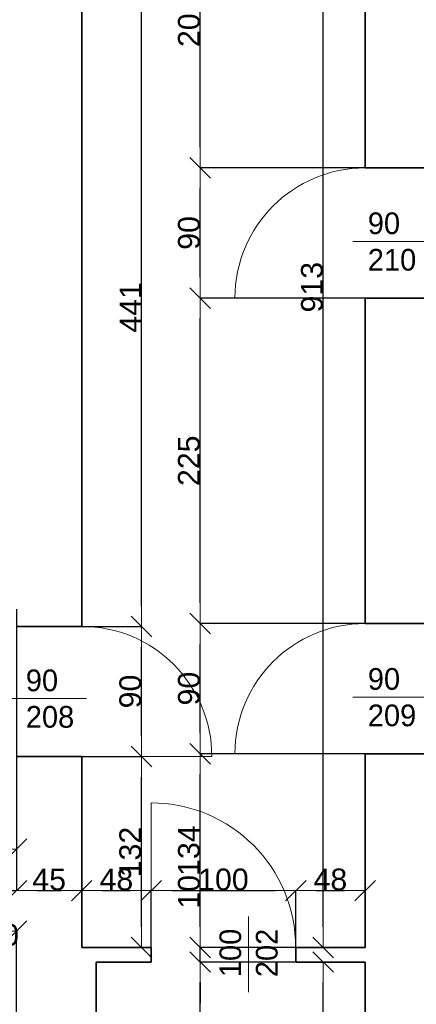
# Model space of a CAD drawing. Header units: metres. Extents: x 7506757 to 756746378, y 5735207 to 582114514.
# Tile 73 of 256: x 7549745 to 7552488, y 5856847 to 5863654. Entities that reach past the tile are written whole.
import ezdxf

# ---------------------------------------------------------------- set-up
doc = ezdxf.new("R2010")
doc.units = ezdxf.units.M
doc.header["$MEASUREMENT"] = 0
doc.header["$PDMODE"] = 2
doc.layers.get('0').update_dxf_attribs({"color": 250, "linetype": 'CONTINUOUS', "lineweight": 100, "plot": 0})
doc.layers.get('Defpoints').update_dxf_attribs({"linetype": 'CONTINUOUS'})
for name, color, linetype, lineweight in [('7 - linia widok1', 7, 'CONTINUOUS', 13), ('M_OCIANA6', 5, 'CONTINUOUS', 35), ('m_umeblowanie1', 7, 'CONTINUOUS', 13), ('opis1', 7, 'CONTINUOUS', 13)]:
    doc.layers.add(name, color=color, linetype=linetype, lineweight=lineweight)
doc.layers.add('PWYMIAR', color=7, linetype='CONTINUOUS')
doc.styles.add('GENERATED_STYLE_1', font='arial.ttf')
doc.styles.add('GENERATED_STYLE_2', font='txt')
doc.dimstyles.new('GENERATED_STYLE__1', dxfattribs={"dimtxt": 150, "dimasz": 142.5, "dimexe": 0.18, "dimexo": 0, "dimgap": 0.09, "dimtad": 1, "dimdec": 0, "dimlfac": 0.1, "dimzin": 0, "dimdsep": 46, "dimtxsty": 'GENERATED_STYLE_1', "dimblk": 'ARROWHEAD_6', "dimblk1": 'ARROWHEAD_6', "dimblk2": 'ARROWHEAD_6', "dimcen": 0.09, "dimclrd": 251, "dimclre": 251, "dimclrt": 7, "dimazin": 0, "dimtfac": 1, "dimtdec": 4, "dimtmove": 0, "dimatfit": 3, "dimfxl": 0, "dimtolj": 1, "dimtzin": 0, "dimarcsym": 0})
doc.dimstyles.new('GENERATED_STYLE__2', dxfattribs={"dimtxt": 150, "dimasz": 142.5, "dimexe": 0.18, "dimexo": 0, "dimgap": 0.09, "dimtad": 1, "dimtih": 1, "dimtoh": 1, "dimdec": 0, "dimlfac": 0.1, "dimzin": 0, "dimdsep": 46, "dimtxsty": 'GENERATED_STYLE_1', "dimblk": 'ARROWHEAD_6', "dimblk1": 'ARROWHEAD_6', "dimblk2": 'ARROWHEAD_6', "dimcen": 0.09, "dimclrd": 251, "dimclre": 251, "dimclrt": 7, "dimazin": 0, "dimtfac": 1, "dimtdec": 4, "dimtmove": 0, "dimatfit": 3, "dimfxl": 0, "dimtolj": 1, "dimtzin": 0, "dimarcsym": 0})
doc.dimstyles.new('GENERATED_STYLE__3', dxfattribs={"dimtxt": 150, "dimasz": 142.5, "dimexe": 0.18, "dimexo": 0, "dimgap": 0.09, "dimtad": 1, "dimdec": 0, "dimlfac": 0.1, "dimzin": 0, "dimdsep": 46, "dimtxsty": 'GENERATED_STYLE_1', "dimblk": 'ARROWHEAD_6', "dimblk1": 'ARROWHEAD_6', "dimblk2": 'ARROWHEAD_6', "dimcen": 0.09, "dimclrd": 251, "dimclre": 251, "dimclrt": 7, "dimazin": 0, "dimtfac": 1, "dimtdec": 4, "dimtmove": 2, "dimatfit": 3, "dimfxl": 0, "dimtolj": 1, "dimtzin": 0, "dimarcsym": 0})
doc.dimstyles.new('GENERATED_STYLE__4', dxfattribs={"dimtxt": 150, "dimasz": 142.5, "dimexe": 0.18, "dimexo": 0, "dimgap": 0.09, "dimtad": 1, "dimtih": 1, "dimtoh": 1, "dimdec": 0, "dimlfac": 0.1, "dimzin": 0, "dimdsep": 46, "dimtxsty": 'GENERATED_STYLE_1', "dimblk": 'ARROWHEAD_6', "dimblk1": 'ARROWHEAD_6', "dimblk2": 'ARROWHEAD_6', "dimcen": 0.09, "dimclrd": 251, "dimclre": 251, "dimclrt": 7, "dimazin": 0, "dimtfac": 1, "dimtdec": 4, "dimtmove": 2, "dimatfit": 3, "dimfxl": 0, "dimtolj": 1, "dimtzin": 0, "dimarcsym": 0})

# ---------------------------------------------------------------- blocks, each defined once
blk = doc.blocks.new('ARROWHEAD_6')
at = {"color": 0, "linetype": 'Continuous', "lineweight": 0}
for p, q in [((-0.5, -0.5), (0.5, 0.5)), ((0, 0), (-1, 0))]:
    blk.add_line(p, q, dxfattribs=at)
blk = doc.blocks.new('*D4745')
at = {"layer": 'Defpoints', "color": 0, "linetype": 'Continuous', "transparency": 16777216}
for p in [(7550173.4, 5858559.1), (7550586.5, 5858559.1), (7550173.4, 5857239.1)]:
    blk.add_point(p, dxfattribs=at)
at = {"layer": 'PWYMIAR', "color": 251, "linetype": 'Continuous', "lineweight": -2, "transparency": 16777216}
for p, q in [((7550173.4, 5858559.1), (7550586.7, 5858559.1)), ((7550586.5, 5857381.6), (7550586.5, 5858416.6)), ((7550173.4, 5857239.1), (7550586.7, 5857239.1))]:
    blk.add_line(p, q, dxfattribs=at)
at = {"layer": 'PWYMIAR', "color": 251, "linetype": 'Continuous', "lineweight": -2, "transparency": 16777216, "xscale": 142.5, "yscale": 142.5, "zscale": 142.5}
for p, rotation in [((7550586.5, 5858559.1), 90), ((7550586.5, 5857239.1), 270)]:
    blk.add_blockref('ARROWHEAD_6', p, dxfattribs=dict(at, rotation=rotation))
at = {"layer": 'PWYMIAR', "color": 7, "linetype": 'Continuous', "lineweight": 13, "transparency": 16777216, "insert": (7550509.8, 5857899.1), "char_height": 150, "attachment_point": 5, "rotation": 90, "style": 'GENERATED_STYLE_1'}
blk.add_mtext('\\A1;132', dxfattribs=at)
blk = doc.blocks.new('*D4746')
at = {"layer": 'Defpoints', "color": 0, "linetype": 'Continuous', "transparency": 16777216}
for p in [(7550173.4, 5859459.1), (7550586.5, 5859459.1), (7550173.4, 5858559.1)]:
    blk.add_point(p, dxfattribs=at)
at = {"layer": 'PWYMIAR', "color": 251, "linetype": 'Continuous', "lineweight": -2, "transparency": 16777216}
for p, q in [((7550173.4, 5859459.1), (7550586.7, 5859459.1)), ((7550586.5, 5858701.6), (7550586.5, 5859316.6)), ((7550173.4, 5858559.1), (7550586.7, 5858559.1))]:
    blk.add_line(p, q, dxfattribs=at)
at = {"layer": 'PWYMIAR', "color": 251, "linetype": 'Continuous', "lineweight": -2, "transparency": 16777216, "xscale": 142.5, "yscale": 142.5, "zscale": 142.5}
for p, rotation in [((7550586.5, 5859459.1), 90), ((7550586.5, 5858559.1), 270)]:
    blk.add_blockref('ARROWHEAD_6', p, dxfattribs=dict(at, rotation=rotation))
at = {"layer": 'PWYMIAR', "color": 7, "linetype": 'Continuous', "lineweight": 13, "transparency": 16777216, "insert": (7550509.9, 5859009.1), "char_height": 150, "attachment_point": 5, "rotation": 90, "style": 'GENERATED_STYLE_1'}
blk.add_mtext('\\A1;90', dxfattribs=at)
blk = doc.blocks.new('*D4747')
at = {"layer": 'Defpoints', "color": 0, "linetype": 'Continuous', "transparency": 16777216}
for p in [(7550173.4, 5863869.7), (7550586.5, 5863869.7), (7550173.4, 5859459.1)]:
    blk.add_point(p, dxfattribs=at)
at = {"layer": 'PWYMIAR', "color": 251, "linetype": 'Continuous', "lineweight": -2, "transparency": 16777216}
for p, q in [((7550173.4, 5863869.7), (7550586.7, 5863869.7)), ((7550586.5, 5859601.6), (7550586.5, 5863727.2)), ((7550173.4, 5859459.1), (7550586.7, 5859459.1))]:
    blk.add_line(p, q, dxfattribs=at)
at = {"layer": 'PWYMIAR', "color": 251, "linetype": 'Continuous', "lineweight": -2, "transparency": 16777216, "xscale": 142.5, "yscale": 142.5, "zscale": 142.5}
for p, rotation in [((7550586.5, 5863869.7), 90), ((7550586.5, 5859459.1), 270)]:
    blk.add_blockref('ARROWHEAD_6', p, dxfattribs=dict(at, rotation=rotation))
at = {"layer": 'PWYMIAR', "color": 7, "linetype": 'Continuous', "lineweight": 13, "transparency": 16777216, "insert": (7550511.1, 5861664.4), "char_height": 150, "attachment_point": 5, "rotation": 90, "style": 'GENERATED_STYLE_1'}
blk.add_mtext('\\A1;441', dxfattribs=at)
blk = doc.blocks.new('*D4753')
at = {"layer": 'Defpoints', "color": 0, "linetype": 'Continuous', "transparency": 16777216}
for p in [(7550992.1, 5857139.1), (7552133.4, 5857139.1), (7552133.4, 5855939.1)]:
    blk.add_point(p, dxfattribs=at)
at = {"layer": 'PWYMIAR', "color": 251, "linetype": 'Continuous', "lineweight": -2, "transparency": 16777216}
for p, q in [((7552133.4, 5857139.1), (7550991.9, 5857139.1)), ((7550992.1, 5856081.6), (7550992.1, 5856996.6)), ((7552133.4, 5855939.1), (7550991.9, 5855939.1))]:
    blk.add_line(p, q, dxfattribs=at)
at = {"layer": 'PWYMIAR', "color": 251, "linetype": 'Continuous', "lineweight": -2, "transparency": 16777216, "xscale": 142.5, "yscale": 142.5, "zscale": 142.5}
for p, rotation in [((7550992.1, 5857139.1), 90), ((7550992.1, 5855939.1), 270)]:
    blk.add_blockref('ARROWHEAD_6', p, dxfattribs=dict(at, rotation=rotation))
at = {"layer": 'PWYMIAR', "color": 7, "linetype": 'Continuous', "lineweight": 13, "transparency": 16777216, "insert": (7550915.4, 5856539.1), "char_height": 150, "attachment_point": 5, "rotation": 90, "style": 'GENERATED_STYLE_1'}
blk.add_mtext('\\A1;120', dxfattribs=at)
blk = doc.blocks.new('*D4754')
at = {"layer": 'Defpoints', "color": 0, "linetype": 'Continuous', "transparency": 16777216}
for p in [(7550992.1, 5857239.1), (7552133.4, 5857239.1), (7552133.4, 5857139.1)]:
    blk.add_point(p, dxfattribs=at)
at = {"layer": 'PWYMIAR', "color": 251, "linetype": 'Continuous', "lineweight": -2, "transparency": 16777216}
for p, q in [((7550992.1, 5857381.6), (7550992.1, 5857724.5)), ((7552133.4, 5857239.1), (7550991.9, 5857239.1)), ((7550992.1, 5857139.1), (7550992.1, 5857239.1)), ((7552133.4, 5857139.1), (7550991.9, 5857139.1)), ((7550992.1, 5856996.6), (7550992.1, 5856854.1))]:
    blk.add_line(p, q, dxfattribs=at)
at = {"layer": 'PWYMIAR', "color": 251, "linetype": 'Continuous', "lineweight": -2, "transparency": 16777216, "xscale": 142.5, "yscale": 142.5, "zscale": 142.5}
for p, rotation in [((7550992.1, 5857239.1), 270), ((7550992.1, 5857139.1), 90)]:
    blk.add_blockref('ARROWHEAD_6', p, dxfattribs=dict(at, rotation=rotation))
at = {"layer": 'PWYMIAR', "color": 7, "linetype": 'Continuous', "lineweight": 13, "transparency": 16777216, "insert": (7550915.4, 5857624.3), "char_height": 150, "attachment_point": 5, "rotation": 90, "style": 'GENERATED_STYLE_1'}
blk.add_mtext('\\A1;10', dxfattribs=at)
blk = doc.blocks.new('*D4755')
at = {"layer": 'Defpoints', "color": 0, "linetype": 'Continuous', "transparency": 16777216}
for p in [(7550992.1, 5858579.1), (7552133.4, 5858579.1), (7552133.4, 5857239.1)]:
    blk.add_point(p, dxfattribs=at)
at = {"layer": 'PWYMIAR', "color": 251, "linetype": 'Continuous', "lineweight": -2, "transparency": 16777216}
for p, q in [((7552133.4, 5858579.1), (7550991.9, 5858579.1)), ((7550992.1, 5857381.6), (7550992.1, 5858436.6)), ((7552133.4, 5857239.1), (7550991.9, 5857239.1))]:
    blk.add_line(p, q, dxfattribs=at)
at = {"layer": 'PWYMIAR', "color": 251, "linetype": 'Continuous', "lineweight": -2, "transparency": 16777216, "xscale": 142.5, "yscale": 142.5, "zscale": 142.5}
for p, rotation in [((7550992.1, 5858579.1), 90), ((7550992.1, 5857239.1), 270)]:
    blk.add_blockref('ARROWHEAD_6', p, dxfattribs=dict(at, rotation=rotation))
at = {"layer": 'PWYMIAR', "color": 7, "linetype": 'Continuous', "lineweight": 13, "transparency": 16777216, "insert": (7550915.4, 5857909.1), "char_height": 150, "attachment_point": 5, "rotation": 90, "style": 'GENERATED_STYLE_1'}
blk.add_mtext('\\A1;134', dxfattribs=at)
blk = doc.blocks.new('*D4756')
at = {"layer": 'Defpoints', "color": 0, "linetype": 'Continuous', "transparency": 16777216}
for p in [(7550992.1, 5859479.1), (7552133.4, 5859479.1), (7552133.4, 5858579.1)]:
    blk.add_point(p, dxfattribs=at)
at = {"layer": 'PWYMIAR', "color": 251, "linetype": 'Continuous', "lineweight": -2, "transparency": 16777216}
for p, q in [((7552133.4, 5859479.1), (7550991.9, 5859479.1)), ((7550992.1, 5858721.6), (7550992.1, 5859336.6)), ((7552133.4, 5858579.1), (7550991.9, 5858579.1))]:
    blk.add_line(p, q, dxfattribs=at)
at = {"layer": 'PWYMIAR', "color": 251, "linetype": 'Continuous', "lineweight": -2, "transparency": 16777216, "xscale": 142.5, "yscale": 142.5, "zscale": 142.5}
for p, rotation in [((7550992.1, 5859479.1), 90), ((7550992.1, 5858579.1), 270)]:
    blk.add_blockref('ARROWHEAD_6', p, dxfattribs=dict(at, rotation=rotation))
at = {"layer": 'PWYMIAR', "color": 7, "linetype": 'Continuous', "lineweight": 13, "transparency": 16777216, "insert": (7550915.4, 5859029.1), "char_height": 150, "attachment_point": 5, "rotation": 90, "style": 'GENERATED_STYLE_1'}
blk.add_mtext('\\A1;90', dxfattribs=at)
blk = doc.blocks.new('*D4757')
at = {"layer": 'Defpoints', "color": 0, "linetype": 'Continuous', "transparency": 16777216}
for p in [(7550992.1, 5861729.2), (7552133.4, 5861729.2), (7552133.4, 5859479.1)]:
    blk.add_point(p, dxfattribs=at)
at = {"layer": 'PWYMIAR', "color": 251, "linetype": 'Continuous', "lineweight": -2, "transparency": 16777216}
for p, q in [((7552133.4, 5861729.2), (7550991.9, 5861729.2)), ((7550992.1, 5859621.6), (7550992.1, 5861586.7)), ((7552133.4, 5859479.1), (7550991.9, 5859479.1))]:
    blk.add_line(p, q, dxfattribs=at)
at = {"layer": 'PWYMIAR', "color": 251, "linetype": 'Continuous', "lineweight": -2, "transparency": 16777216, "xscale": 142.5, "yscale": 142.5, "zscale": 142.5}
for p, rotation in [((7550992.1, 5861729.2), 90), ((7550992.1, 5859479.1), 270)]:
    blk.add_blockref('ARROWHEAD_6', p, dxfattribs=dict(at, rotation=rotation))
at = {"layer": 'PWYMIAR', "color": 7, "linetype": 'Continuous', "lineweight": 13, "transparency": 16777216, "insert": (7550915.4, 5860604.1), "char_height": 150, "attachment_point": 5, "rotation": 90, "style": 'GENERATED_STYLE_1'}
blk.add_mtext('\\A1;225', dxfattribs=at)
blk = doc.blocks.new('*D4758')
at = {"layer": 'Defpoints', "color": 0, "linetype": 'Continuous', "transparency": 16777216}
for p in [(7550992.1, 5862629.2), (7552133.4, 5862629.2), (7552133.4, 5861729.2)]:
    blk.add_point(p, dxfattribs=at)
at = {"layer": 'PWYMIAR', "color": 251, "linetype": 'Continuous', "lineweight": -2, "transparency": 16777216}
for p, q in [((7552133.4, 5862629.2), (7550991.9, 5862629.2)), ((7550992.1, 5861871.7), (7550992.1, 5862486.7)), ((7552133.4, 5861729.2), (7550991.9, 5861729.2))]:
    blk.add_line(p, q, dxfattribs=at)
at = {"layer": 'PWYMIAR', "color": 251, "linetype": 'Continuous', "lineweight": -2, "transparency": 16777216, "xscale": 142.5, "yscale": 142.5, "zscale": 142.5}
for p, rotation in [((7550992.1, 5862629.2), 90), ((7550992.1, 5861729.2), 270)]:
    blk.add_blockref('ARROWHEAD_6', p, dxfattribs=dict(at, rotation=rotation))
at = {"layer": 'PWYMIAR', "color": 7, "linetype": 'Continuous', "lineweight": 13, "transparency": 16777216, "insert": (7550915.4, 5862179.2), "char_height": 150, "attachment_point": 5, "rotation": 90, "style": 'GENERATED_STYLE_1'}
blk.add_mtext('\\A1;90', dxfattribs=at)
blk = doc.blocks.new('*D4759')
at = {"layer": 'Defpoints', "color": 0, "linetype": 'Continuous', "transparency": 16777216}
for p in [(7550992.1, 5864649.1), (7552133.4, 5864649.1), (7552133.4, 5862629.2)]:
    blk.add_point(p, dxfattribs=at)
at = {"layer": 'PWYMIAR', "color": 251, "linetype": 'Continuous', "lineweight": -2, "transparency": 16777216}
for p, q in [((7552133.4, 5864649.1), (7550991.9, 5864649.1)), ((7550992.1, 5862771.7), (7550992.1, 5864506.6)), ((7552133.4, 5862629.2), (7550991.9, 5862629.2))]:
    blk.add_line(p, q, dxfattribs=at)
at = {"layer": 'PWYMIAR', "color": 251, "linetype": 'Continuous', "lineweight": -2, "transparency": 16777216, "xscale": 142.5, "yscale": 142.5, "zscale": 142.5}
for p, rotation in [((7550992.1, 5864649.1), 90), ((7550992.1, 5862629.2), 270)]:
    blk.add_blockref('ARROWHEAD_6', p, dxfattribs=dict(at, rotation=rotation))
at = {"layer": 'PWYMIAR', "color": 7, "linetype": 'Continuous', "lineweight": 13, "transparency": 16777216, "insert": (7550915.4, 5863639.1), "char_height": 150, "attachment_point": 5, "rotation": 90, "style": 'GENERATED_STYLE_1'}
blk.add_mtext('\\A1;202', dxfattribs=at)
blk = doc.blocks.new('*D4808')
at = {"layer": 'Defpoints', "color": 0, "linetype": 'Continuous', "transparency": 16777216}
for p in [(7549523.4, 5859579.1), (7549723.4, 5858559.1), (7549723.4, 5857632.3)]:
    blk.add_point(p, dxfattribs=at)
at = {"layer": 'PWYMIAR', "color": 251, "linetype": 'Continuous', "lineweight": -2, "transparency": 16777216}
for p, q in [((7549523.4, 5859579.1), (7549523.4, 5857632.2)), ((7549723.4, 5858559.1), (7549723.4, 5857632.2)), ((7549380.9, 5857632.3), (7549238.4, 5857632.3)), ((7549523.4, 5857632.3), (7549723.4, 5857632.3)), ((7549865.9, 5857632.3), (7550008.4, 5857632.3))]:
    blk.add_line(p, q, dxfattribs=at)
at = {"layer": 'PWYMIAR', "color": 251, "linetype": 'Continuous', "lineweight": -2, "transparency": 16777216, "xscale": 142.5, "yscale": 142.5, "zscale": 142.5}
blk.add_blockref('ARROWHEAD_6', (7549523.4, 5857632.3), dxfattribs=at)
at = {"layer": 'PWYMIAR', "color": 251, "linetype": 'Continuous', "lineweight": -2, "transparency": 16777216, "xscale": 142.5, "yscale": 142.5, "zscale": 142.5, "rotation": 180}
blk.add_blockref('ARROWHEAD_6', (7549723.4, 5857632.3), dxfattribs=at)
at = {"layer": 'PWYMIAR', "color": 7, "linetype": 'Continuous', "lineweight": 13, "transparency": 16777216, "insert": (7549623.4, 5857325.8), "char_height": 150, "attachment_point": 5, "style": 'GENERATED_STYLE_1'}
blk.add_mtext('\\A1;20', dxfattribs=at)
blk = doc.blocks.new('*D4809')
at = {"layer": 'Defpoints', "color": 0, "linetype": 'Continuous', "transparency": 16777216}
for p in [(7549723.4, 5858559.1), (7550173.4, 5857632.3), (7550173.4, 5857239.1)]:
    blk.add_point(p, dxfattribs=at)
at = {"layer": 'PWYMIAR', "color": 251, "linetype": 'Continuous', "lineweight": -2, "transparency": 16777216}
for p, q in [((7549723.4, 5858559.1), (7549723.4, 5857632.2)), ((7549865.9, 5857632.3), (7550030.9, 5857632.3)), ((7550173.4, 5857239.1), (7550173.4, 5857632.5))]:
    blk.add_line(p, q, dxfattribs=at)
at = {"layer": 'PWYMIAR', "color": 251, "linetype": 'Continuous', "lineweight": -2, "transparency": 16777216, "xscale": 142.5, "yscale": 142.5, "zscale": 142.5, "rotation": 180}
blk.add_blockref('ARROWHEAD_6', (7549723.4, 5857632.3), dxfattribs=at)
at = {"layer": 'PWYMIAR', "color": 251, "linetype": 'Continuous', "lineweight": -2, "transparency": 16777216, "xscale": 142.5, "yscale": 142.5, "zscale": 142.5}
blk.add_blockref('ARROWHEAD_6', (7550173.4, 5857632.3), dxfattribs=at)
at = {"layer": 'PWYMIAR', "color": 7, "linetype": 'Continuous', "lineweight": 13, "transparency": 16777216, "insert": (7549948.4, 5857708.7), "char_height": 150, "attachment_point": 5, "style": 'GENERATED_STYLE_1'}
blk.add_mtext('\\A1;45', dxfattribs=at)
blk = doc.blocks.new('*D4810')
at = {"layer": 'Defpoints', "color": 0, "linetype": 'Continuous', "transparency": 16777216}
for p in [(7550653.4, 5857632.3), (7550173.4, 5857239.1), (7550653.4, 5857239.1)]:
    blk.add_point(p, dxfattribs=at)
at = {"layer": 'PWYMIAR', "color": 251, "linetype": 'Continuous', "lineweight": -2, "transparency": 16777216}
for p, q in [((7550173.4, 5857239.1), (7550173.4, 5857632.5)), ((7550315.9, 5857632.3), (7550510.9, 5857632.3)), ((7550653.4, 5857239.1), (7550653.4, 5857632.5))]:
    blk.add_line(p, q, dxfattribs=at)
at = {"layer": 'PWYMIAR', "color": 251, "linetype": 'Continuous', "lineweight": -2, "transparency": 16777216, "xscale": 142.5, "yscale": 142.5, "zscale": 142.5, "rotation": 180}
blk.add_blockref('ARROWHEAD_6', (7550173.4, 5857632.3), dxfattribs=at)
at = {"layer": 'PWYMIAR', "color": 251, "linetype": 'Continuous', "lineweight": -2, "transparency": 16777216, "xscale": 142.5, "yscale": 142.5, "zscale": 142.5}
blk.add_blockref('ARROWHEAD_6', (7550653.4, 5857632.3), dxfattribs=at)
at = {"layer": 'PWYMIAR', "color": 7, "linetype": 'Continuous', "lineweight": 13, "transparency": 16777216, "insert": (7550413.4, 5857709), "char_height": 150, "attachment_point": 5, "style": 'GENERATED_STYLE_1'}
blk.add_mtext('\\A1;48', dxfattribs=at)
blk = doc.blocks.new('*D4811')
at = {"layer": 'Defpoints', "color": 0, "linetype": 'Continuous', "transparency": 16777216}
for p in [(7551653.4, 5857632.3), (7550653.4, 5857239.1), (7551653.4, 5857239.1)]:
    blk.add_point(p, dxfattribs=at)
at = {"layer": 'PWYMIAR', "color": 251, "linetype": 'Continuous', "lineweight": -2, "transparency": 16777216}
for p, q in [((7550653.4, 5857239.1), (7550653.4, 5857632.5)), ((7550795.9, 5857632.3), (7551510.9, 5857632.3)), ((7551653.4, 5857239.1), (7551653.4, 5857632.5))]:
    blk.add_line(p, q, dxfattribs=at)
at = {"layer": 'PWYMIAR', "color": 251, "linetype": 'Continuous', "lineweight": -2, "transparency": 16777216, "xscale": 142.5, "yscale": 142.5, "zscale": 142.5, "rotation": 180}
blk.add_blockref('ARROWHEAD_6', (7550653.4, 5857632.3), dxfattribs=at)
at = {"layer": 'PWYMIAR', "color": 251, "linetype": 'Continuous', "lineweight": -2, "transparency": 16777216, "xscale": 142.5, "yscale": 142.5, "zscale": 142.5}
blk.add_blockref('ARROWHEAD_6', (7551653.4, 5857632.3), dxfattribs=at)
at = {"layer": 'PWYMIAR', "color": 7, "linetype": 'Continuous', "lineweight": 13, "transparency": 16777216, "insert": (7551153.4, 5857709), "char_height": 150, "attachment_point": 5, "style": 'GENERATED_STYLE_1'}
blk.add_mtext('\\A1;100', dxfattribs=at)
blk = doc.blocks.new('*D4812')
at = {"layer": 'Defpoints', "color": 0, "linetype": 'Continuous', "transparency": 16777216}
for p in [(7552133.4, 5857632.3), (7551653.4, 5857239.1), (7552133.4, 5857239.1)]:
    blk.add_point(p, dxfattribs=at)
at = {"layer": 'PWYMIAR', "color": 251, "linetype": 'Continuous', "lineweight": -2, "transparency": 16777216}
for p, q in [((7551653.4, 5857239.1), (7551653.4, 5857632.5)), ((7551795.9, 5857632.3), (7551990.9, 5857632.3)), ((7552133.4, 5857239.1), (7552133.4, 5857632.5))]:
    blk.add_line(p, q, dxfattribs=at)
at = {"layer": 'PWYMIAR', "color": 251, "linetype": 'Continuous', "lineweight": -2, "transparency": 16777216, "xscale": 142.5, "yscale": 142.5, "zscale": 142.5, "rotation": 180}
blk.add_blockref('ARROWHEAD_6', (7551653.4, 5857632.3), dxfattribs=at)
at = {"layer": 'PWYMIAR', "color": 251, "linetype": 'Continuous', "lineweight": -2, "transparency": 16777216, "xscale": 142.5, "yscale": 142.5, "zscale": 142.5}
blk.add_blockref('ARROWHEAD_6', (7552133.4, 5857632.3), dxfattribs=at)
at = {"layer": 'PWYMIAR', "color": 7, "linetype": 'Continuous', "lineweight": 13, "transparency": 16777216, "insert": (7551893.4, 5857709), "char_height": 150, "attachment_point": 5, "style": 'GENERATED_STYLE_1'}
blk.add_mtext('\\A1;48', dxfattribs=at)
blk = doc.blocks.new('*D4832')
at = {"layer": 'Defpoints', "color": 0, "linetype": 'Continuous', "transparency": 16777216}
for p in [(7551843, 5866369.1), (7552133.4, 5866369.1), (7552133.4, 5857239.1)]:
    blk.add_point(p, dxfattribs=at)
at = {"layer": 'PWYMIAR', "color": 251, "linetype": 'Continuous', "lineweight": -2, "transparency": 16777216}
for p, q in [((7552133.4, 5866369.1), (7551842.8, 5866369.1)), ((7551843, 5857381.6), (7551843, 5866226.6)), ((7552133.4, 5857239.1), (7551842.8, 5857239.1))]:
    blk.add_line(p, q, dxfattribs=at)
at = {"layer": 'PWYMIAR', "color": 251, "linetype": 'Continuous', "lineweight": -2, "transparency": 16777216, "xscale": 142.5, "yscale": 142.5, "zscale": 142.5}
for p, rotation in [((7551843, 5866369.1), 90), ((7551843, 5857239.1), 270)]:
    blk.add_blockref('ARROWHEAD_6', p, dxfattribs=dict(at, rotation=rotation))
at = {"layer": 'PWYMIAR', "color": 7, "linetype": 'Continuous', "lineweight": 13, "transparency": 16777216, "insert": (7551766.3, 5861804.1), "char_height": 150, "attachment_point": 5, "rotation": 90, "style": 'GENERATED_STYLE_1'}
blk.add_mtext('\\A1;913', dxfattribs=at)
blk = doc.blocks.new('*D4847')
at = {"layer": 'Defpoints', "color": 0, "linetype": 'Continuous', "transparency": 16777216}
for p in [(7547833.4, 5863309.1), (7549723.4, 5859579.1), (7549723.4, 5857919.5)]:
    blk.add_point(p, dxfattribs=at)
at = {"layer": 'PWYMIAR', "color": 251, "linetype": 'Continuous', "lineweight": -2, "transparency": 16777216}
for p, q in [((7547833.4, 5863309.1), (7547833.4, 5857919.4)), ((7549723.4, 5859579.1), (7549723.4, 5857919.4)), ((7547975.9, 5857919.5), (7549580.9, 5857919.5))]:
    blk.add_line(p, q, dxfattribs=at)
at = {"layer": 'PWYMIAR', "color": 251, "linetype": 'Continuous', "lineweight": -2, "transparency": 16777216, "xscale": 142.5, "yscale": 142.5, "zscale": 142.5, "rotation": 180}
blk.add_blockref('ARROWHEAD_6', (7547833.4, 5857919.5), dxfattribs=at)
at = {"layer": 'PWYMIAR', "color": 251, "linetype": 'Continuous', "lineweight": -2, "transparency": 16777216, "xscale": 142.5, "yscale": 142.5, "zscale": 142.5}
blk.add_blockref('ARROWHEAD_6', (7549723.4, 5857919.5), dxfattribs=at)
at = {"layer": 'PWYMIAR', "color": 7, "linetype": 'Continuous', "lineweight": 13, "transparency": 16777216, "insert": (7548778.4, 5857996.2), "char_height": 150, "attachment_point": 5, "style": 'GENERATED_STYLE_1'}
blk.add_mtext('\\A1;189', dxfattribs=at)
blk = doc.blocks.new('*D4852')
at = {"layer": 'Defpoints', "color": 0, "linetype": 'Continuous', "transparency": 16777216}
for p in [(7549723.4, 5857351.7), (7549153.4, 5856359.1), (7549723.4, 5856359.1)]:
    blk.add_point(p, dxfattribs=at)
at = {"layer": 'PWYMIAR', "color": 251, "linetype": 'Continuous', "lineweight": -2, "transparency": 16777216}
for p, q in [((7549153.4, 5856359.1), (7549153.4, 5857351.9)), ((7549295.9, 5857351.7), (7549580.9, 5857351.7)), ((7549723.4, 5856359.1), (7549723.4, 5857351.9))]:
    blk.add_line(p, q, dxfattribs=at)
at = {"layer": 'PWYMIAR', "color": 251, "linetype": 'Continuous', "lineweight": -2, "transparency": 16777216, "xscale": 142.5, "yscale": 142.5, "zscale": 142.5, "rotation": 180}
blk.add_blockref('ARROWHEAD_6', (7549153.4, 5857351.7), dxfattribs=at)
at = {"layer": 'PWYMIAR', "color": 251, "linetype": 'Continuous', "lineweight": -2, "transparency": 16777216, "xscale": 142.5, "yscale": 142.5, "zscale": 142.5}
blk.add_blockref('ARROWHEAD_6', (7549723.4, 5857351.7), dxfattribs=at)
at = {"layer": 'PWYMIAR', "color": 7, "linetype": 'Continuous', "lineweight": 13, "transparency": 16777216, "insert": (7549438.4, 5857428.1), "char_height": 150, "attachment_point": 5, "style": 'GENERATED_STYLE_1'}
blk.add_mtext('\\A1;57', dxfattribs=at)
blk = doc.blocks.new('*D4975')
at = {"layer": 'Defpoints', "color": 0, "linetype": 'Continuous', "transparency": 16777216}
for p in [(7551843, 5857139.1), (7552133.4, 5857139.1), (7552133.4, 5855939.1)]:
    blk.add_point(p, dxfattribs=at)
at = {"layer": 'PWYMIAR', "color": 251, "linetype": 'Continuous', "lineweight": -2, "transparency": 16777216}
for p, q in [((7552133.4, 5857139.1), (7551842.8, 5857139.1)), ((7551843, 5856081.6), (7551843, 5856996.6)), ((7552133.4, 5855939.1), (7551842.8, 5855939.1))]:
    blk.add_line(p, q, dxfattribs=at)
at = {"layer": 'PWYMIAR', "color": 251, "linetype": 'Continuous', "lineweight": -2, "transparency": 16777216, "xscale": 142.5, "yscale": 142.5, "zscale": 142.5}
for p, rotation in [((7551843, 5857139.1), 90), ((7551843, 5855939.1), 270)]:
    blk.add_blockref('ARROWHEAD_6', p, dxfattribs=dict(at, rotation=rotation))
at = {"layer": 'PWYMIAR', "color": 7, "linetype": 'Continuous', "lineweight": 13, "transparency": 16777216, "insert": (7551766.3, 5856539.1), "char_height": 150, "attachment_point": 5, "rotation": 90, "style": 'GENERATED_STYLE_1'}
blk.add_mtext('\\A1;120', dxfattribs=at)

msp = doc.modelspace()

# ---------------------------------------------------------------- linework, layer by layer
at = {"layer": '7 - linia widok1', "linetype": 'Continuous'}
for p, q in [((7552572.2, 5862120.2), (7552047.7, 5862120.2)), ((7550207, 5858960.2), (7549682.5, 5858960.2)), ((7552572.2, 5858970.2), (7552047.7, 5858970.2)), ((7551327, 5857454.3), (7551327, 5856929.9))]:
    msp.add_line(p, q, dxfattribs=at)
at = {"layer": 'M_OCIANA6', "linetype": 'Continuous'}
for p, q in [((7552133.4, 5864649.1), (7552133.4, 5862629.2)), ((7550173.4, 5859459.1), (7550173.4, 5863869.7)), ((7552133.4, 5862629.2), (7552563.4, 5862629.2)), ((7552133.4, 5861729.2), (7552563.4, 5861729.2)), ((7552133.4, 5861729.2), (7552133.4, 5859479.1)), ((7549723.4, 5859459.1), (7550173.4, 5859459.1)), ((7552133.4, 5859479.1), (7552563.4, 5859479.1)), ((7552133.4, 5858579.1), (7552563.4, 5858579.1)), ((7552133.4, 5858579.1), (7552133.4, 5857239.1)), ((7549723.4, 5858559.1), (7550173.4, 5858559.1)), ((7550173.4, 5857239.1), (7550173.4, 5858559.1)), ((7550653.4, 5857239.1), (7550173.4, 5857239.1)), ((7550653.4, 5857239.1), (7550653.4, 5857139.1)), ((7551653.4, 5857239.1), (7551653.4, 5857139.1)), ((7552133.4, 5857239.1), (7551653.4, 5857239.1)), ((7550273.4, 5855939.1), (7550273.4, 5857139.1)), ((7550653.4, 5857139.1), (7550273.4, 5857139.1)), ((7552133.4, 5857139.1), (7551653.4, 5857139.1)), ((7552133.4, 5857139.1), (7552133.4, 5855939.1))]:
    msp.add_line(p, q, dxfattribs=at)
at = {"layer": 'm_umeblowanie1', "linetype": 'Continuous'}
for p, q in [((7552133.4, 5861729.2), (7551233.4, 5861729.2)), ((7552133.4, 5858579.1), (7551233.4, 5858579.1)), ((7550173.4, 5858559.1), (7551073.4, 5858559.1)), ((7550653.4, 5857239.1), (7550653.4, 5858239.1))]:
    msp.add_line(p, q, dxfattribs=at)
for centre, radius, start, end in [((7552133.4, 5861729.2), 900, 90, 180), ((7550173.4, 5858559.1), 900, 0, 90), ((7552133.4, 5858579.1), 900, 90, 180), ((7550653.4, 5857239.1), 1000, 0, 90)]:
    msp.add_arc(centre, radius, start, end, dxfattribs=at)

# ---------------------------------------------------------------- texts
at = {"layer": 'opis1', "linetype": 'Continuous', "char_height": 150, "width": 563.056, "attachment_point": 1, "style": 'GENERATED_STYLE_2'}
for s, insert, line_spacing_factor in [('{90\\P210}', (7552152.2, 5862321), 1.007581), ('{90\\P208}', (7549787, 5859161), 1.008016), ('{90\\P209}', (7552152.2, 5859171), 1.007581)]:
    msp.add_mtext(s, dxfattribs=dict(at, insert=insert, line_spacing_factor=line_spacing_factor))
at = {"layer": 'opis1', "linetype": 'Continuous', "insert": (7551126.2, 5857034.4), "char_height": 150, "width": 563.056, "attachment_point": 1, "rotation": 90, "line_spacing_factor": 1.007581, "style": 'GENERATED_STYLE_2'}
msp.add_mtext('{100\\P202}', dxfattribs=at)

# ---------------------------------------------------------------- dimensions: what is measured, and where the dimension line sits
at = {"layer": 'PWYMIAR', "color": 251, "linetype": 'Continuous', "lineweight": 13}
for base, p1, p2, dimstyle, picture, middle in [((7551843, 5866369.1), (7552133.4, 5857239.1), (7552133.4, 5866369.1), 'GENERATED_STYLE__3', '*D4832', (7551766.3, 5861804.1)), ((7550992.1, 5864649.1), (7552133.4, 5862629.2), (7552133.4, 5864649.1), 'GENERATED_STYLE__1', '*D4759', (7550915.4, 5863639.1)), ((7550586.5, 5863869.7), (7550173.4, 5859459.1), (7550173.4, 5863869.7), 'GENERATED_STYLE__1', '*D4747', (7550511.1, 5861664.4)), ((7550992.1, 5862629.2), (7552133.4, 5861729.2), (7552133.4, 5862629.2), 'GENERATED_STYLE__1', '*D4758', (7550915.4, 5862179.2)), ((7550992.1, 5861729.2), (7552133.4, 5859479.1), (7552133.4, 5861729.2), 'GENERATED_STYLE__1', '*D4757', (7550915.4, 5860604.1)), ((7550586.5, 5859459.1), (7550173.4, 5858559.1), (7550173.4, 5859459.1), 'GENERATED_STYLE__1', '*D4746', (7550509.9, 5859009.1)), ((7550992.1, 5859479.1), (7552133.4, 5858579.1), (7552133.4, 5859479.1), 'GENERATED_STYLE__1', '*D4756', (7550915.4, 5859029.1)), ((7550992.1, 5858579.1), (7552133.4, 5857239.1), (7552133.4, 5858579.1), 'GENERATED_STYLE__1', '*D4755', (7550915.4, 5857909.1)), ((7550586.5, 5858559.1), (7550173.4, 5857239.1), (7550173.4, 5858559.1), 'GENERATED_STYLE__3', '*D4745', (7550509.8, 5857899.1)), ((7550992.1, 5857239.1), (7552133.4, 5857139.1), (7552133.4, 5857239.1), 'GENERATED_STYLE__1', '*D4754', (7550915.4, 5857624.3)), ((7550992.1, 5857139.1), (7552133.4, 5855939.1), (7552133.4, 5857139.1), 'GENERATED_STYLE__1', '*D4753', (7550915.4, 5856539.1)), ((7551843, 5857139.1), (7552133.4, 5855939.1), (7552133.4, 5857139.1), 'GENERATED_STYLE__1', '*D4975', (7551766.3, 5856539.1))]:
    dim = msp.add_linear_dim(base=base, p1=p1, p2=p2, angle=90, dimstyle=dimstyle, dxfattribs=at)
    dim.commit()
    dim.dimension.update_dxf_attribs({"geometry": picture, "text_midpoint": middle})
for base, p1, p2, dimstyle, picture, middle in [((7549723.4, 5857919.5), (7547833.4, 5863309.1), (7549723.4, 5859579.1), 'GENERATED_STYLE__2', '*D4847', (7548778.4, 5857996.2)), ((7549723.4, 5857632.3), (7549523.4, 5859579.1), (7549723.4, 5858559.1), 'GENERATED_STYLE__4', '*D4808', (7549623.4, 5857325.8)), ((7550173.4, 5857632.3), (7549723.4, 5858559.1), (7550173.4, 5857239.1), 'GENERATED_STYLE__2', '*D4809', (7549948.4, 5857708.7)), ((7550653.4, 5857632.3), (7550173.4, 5857239.1), (7550653.4, 5857239.1), 'GENERATED_STYLE__2', '*D4810', (7550413.4, 5857709)), ((7551653.4, 5857632.3), (7550653.4, 5857239.1), (7551653.4, 5857239.1), 'GENERATED_STYLE__2', '*D4811', (7551153.4, 5857709)), ((7552133.4, 5857632.3), (7551653.4, 5857239.1), (7552133.4, 5857239.1), 'GENERATED_STYLE__2', '*D4812', (7551893.4, 5857709)), ((7549723.4, 5857351.7), (7549153.4, 5856359.1), (7549723.4, 5856359.1), 'GENERATED_STYLE__2', '*D4852', (7549438.4, 5857428.1))]:
    dim = msp.add_linear_dim(base=base, p1=p1, p2=p2, dimstyle=dimstyle, dxfattribs=at)
    dim.commit()
    dim.dimension.update_dxf_attribs({"geometry": picture, "text_midpoint": middle})

doc.saveas('drawing.dxf')
